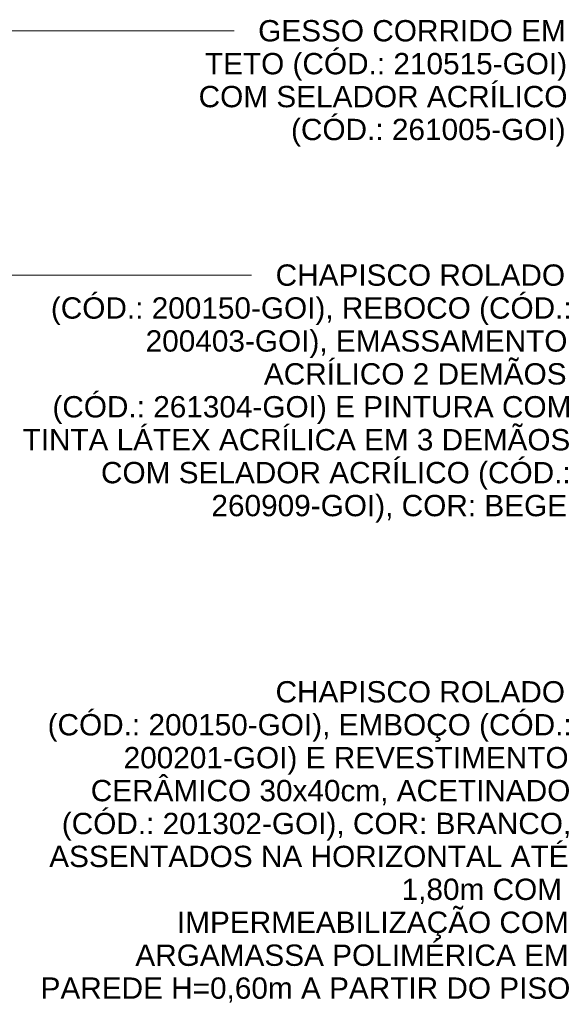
# Model space of a CAD drawing. Header units: metres. Extents: x -5.4 to 6, y -8 to 2.6.
# Tile 6 of 63: x 0.2 to 1.3, y 0.3 to 2.4. Entities that reach past the tile are written whole.
import ezdxf

# ---------------------------------------------------------------- set-up
doc = ezdxf.new("R2010")
doc.units = ezdxf.units.M
doc.layers.add('G-ANNO-TEXT', color=7, linetype='Continuous', lineweight=9)
doc.styles.add('Arial', font='arial.ttf', dxfattribs={"height": 0.045})

msp = doc.modelspace()

# ---------------------------------------------------------------- linework, layer by layer
at = {"layer": 'G-ANNO-TEXT'}
for p, q in [((-0.343, 2.3711), (0.4953, 2.3711)), ((0.4953, 2.3711), (0.6541, 2.3711)), ((0.1403, 1.8556), (0.691, 1.8556))]:
    msp.add_line(p, q, dxfattribs=at)

# ---------------------------------------------------------------- texts
at = {"layer": 'G-ANNO-TEXT', "char_height": 0.045, "attachment_point": 1, "style": 'Arial'}
for s, insert, width in [('GESSO CORRIDO EM ', (0.7049, 2.3936), 0.76962), ('TETO (CÓD.: 210515-GOI) ', (0.5924, 2.3242), 0.905907), ('COM SELADOR ACRÍLICO ', (0.5792, 2.2547), 0.921941), ('(CÓD.: 261005-GOI)', (0.7743, 2.1853), 0.685443), ('CHAPISCO ROLADO ', (0.7418, 1.8781), 0.725527), ('(CÓD.: 200150-GOI), REBOCO (CÓD.: ', (0.2672, 1.8087), 1.300738), ('200403-GOI), EMASSAMENTO ', (0.4673, 1.7392), 1.058228), ('ACRÍLICO 2 DEMÃOS ', (0.717, 1.6697), 0.75559), ('(CÓD.: 261304-GOI) E PINTURA COM ', (0.2705, 1.6003), 1.29673), ('TINTA LÁTEX ACRÍLICA EM 3 DEMÃOS ', (0.2076, 1.5308), 1.37289), ('COM SELADOR ACRÍLICO (CÓD.: ', (0.373, 1.4614), 1.172468), ('260909-GOI), COR: BEGE', (0.6062, 1.3919), 0.889873), ('CHAPISCO ROLADO ', (0.7416, 0.999), 0.725527), ('(CÓD.: 200150-GOI), EMBOÇO (CÓD.: ', (0.2604, 0.9295), 1.308755), ('200201-GOI) E REVESTIMENTO ', (0.4208, 0.8601), 1.114346), ('CERÂMICO 30x40cm, ACETINADO ', (0.3514, 0.7906), 1.198523), ('(CÓD.: 201302-GOI), COR: BRANCO, ', (0.2902, 0.7212), 1.272679), ('ASSENTADOS NA HORIZONTAL ATÉ ', (0.2637, 0.6517), 1.304746), ('1,80m COM ', (1.0078, 0.5823), 0.402848), ('IMPERMEABILIZAÇÃO COM ', (0.5333, 0.5128), 0.978059), ('ARGAMASSA POLIMÉRICA EM ', (0.4456, 0.4433), 1.084282), ('PAREDE H=0,60m A PARTIR DO PISO', (0.2455, 0.3739), 1.326793)]:
    msp.add_mtext(s, dxfattribs=dict(at, insert=insert, width=width))

doc.saveas('drawing.dxf')
